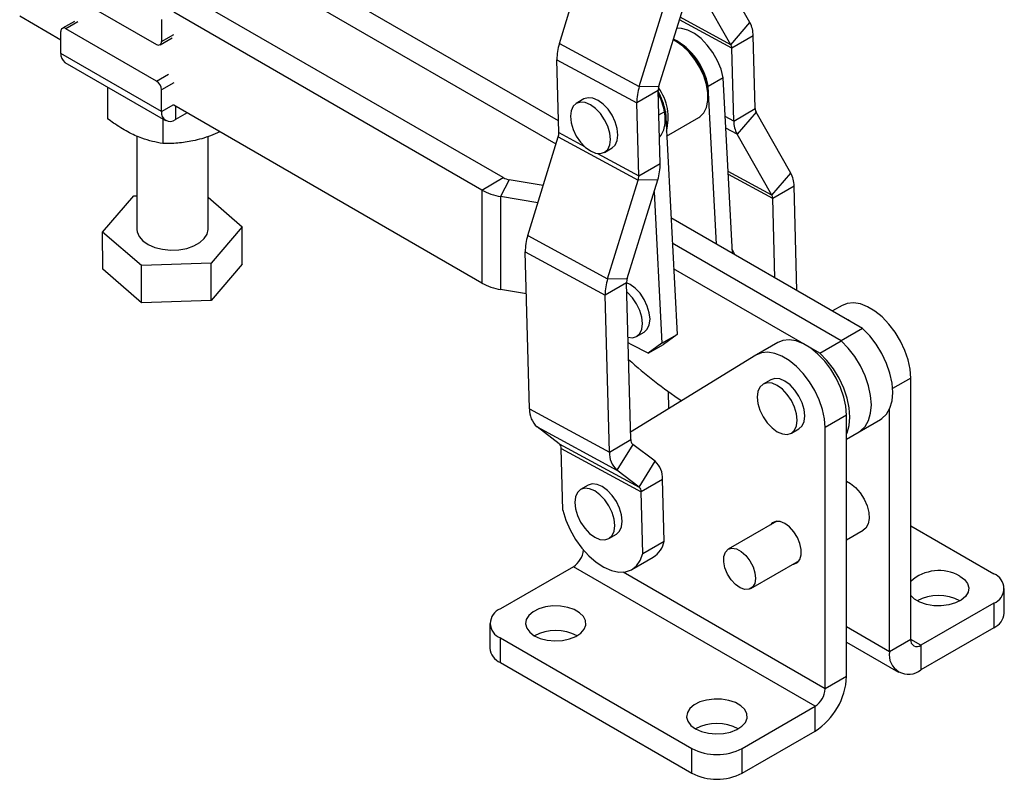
# Model space of a CAD drawing. Extents: x 45 to 424, y 16 to 322.
# Tile 15 of 16: x 322 to 424, y 163 to 242. Entities that reach past the tile are written whole.
import ezdxf

# ---------------------------------------------------------------- set-up
doc = ezdxf.new("R2010")
doc.units = 0
doc.header["$LTSCALE"] = 1.111111
doc.layers.get('0').update_dxf_attribs({"linetype": 'CONTINUOUS'})

msp = doc.modelspace()

# ---------------------------------------------------------------- linework, layer by layer
at = {"color": 7, "linetype": 'CONTINUOUS'}
for p, q in [((377.936299, 239.147237), (381.024969, 249.133307)), ((377.852769, 231.084682), (348.036017, 248.295461)), ((377.58654, 228.668334), (345.80994, 247.010374)), ((397.758457, 241.298732), (394.442216, 247.101918)), ((386.247184, 234.653416), (389.420416, 244.912889)), ((388.284537, 234.682531), (391.457769, 244.942002)), ((395.782091, 239.010776), (392.160768, 245.347835)), ((326.613452, 244.484302), (336.041542, 239.042235)), ((372.100376, 225.183234), (340.048329, 243.684267)), ((326.089943, 239.493764), (321.807191, 241.965847)), ((369.874299, 223.898147), (337.822252, 242.39918)), ((327.500418, 241.436015), (326.24334, 240.710319)), ((336.041741, 235.231596), (326.613651, 240.673664)), ((336.565177, 241.612997), (336.565294, 239.34476)), ((395.782091, 239.010776), (397.758457, 241.298732)), ((326.090015, 238.102902), (326.089898, 240.371138)), ((336.411852, 239.00558), (337.668931, 239.731276)), ((398.096301, 239.94191), (395.870224, 238.656823)), ((398.301072, 232.357536), (398.096301, 239.94191)), ((377.936299, 239.147237), (386.247184, 234.653416)), ((390.075985, 239.344412), (389.775274, 239.502278)), ((390.233635, 239.253375), (390.076525, 239.3441)), ((396.074995, 231.07245), (395.870224, 238.656823)), ((336.565673, 232.056159), (326.090015, 238.102902)), ((326.512075, 237.170201), (336.987729, 231.123461)), ((377.680967, 237.447981), (385.991852, 232.95416)), ((377.885738, 229.863608), (377.680967, 237.447981)), ((394.983001, 235.571154), (393.411653, 234.664034)), ((395.942484, 217.317058), (394.983001, 235.571154)), ((330.95223, 234.607262), (330.952402, 231.310755)), ((386.247184, 234.653416), (388.284537, 234.682531)), ((394.272797, 218.280832), (393.411653, 234.664034)), ((336.565673, 232.056159), (336.565556, 234.324395)), ((388.217929, 234.239247), (385.991852, 232.95416)), ((388.422699, 226.654874), (388.217929, 234.239247)), ((393.402005, 233.583575), (393.402006, 233.764999)), ((369.874801, 214.220337), (337.822755, 232.721368)), ((380.48503, 233.36142), (379.699356, 232.90786)), ((386.196623, 225.369787), (385.991852, 232.95416)), ((339.211171, 231.919949), (338.006161, 231.224312)), ((388.286344, 231.705256), (388.959499, 232.09386)), ((388.959499, 232.09386), (390.179975, 208.874374)), ((396.074995, 231.07245), (398.301072, 232.357536)), ((398.389204, 232.003583), (396.412839, 229.715627)), ((402.010527, 225.666526), (398.389204, 232.003583)), ((336.683391, 231.29913), (336.683524, 228.728623)), ((389.095502, 229.506405), (392.427645, 231.43001)), ((333.98858, 229.514901), (333.989087, 219.790713)), ((341.396494, 219.791098), (341.39599, 229.464913)), ((374.645897, 219.160853), (377.819129, 229.420324)), ((377.819129, 229.420324), (386.130014, 224.926503)), ((400.034161, 223.378569), (396.412839, 229.715627)), ((382.638932, 227.815815), (383.424606, 228.269375)), ((386.196623, 225.369787), (388.422699, 226.654874)), ((400.034161, 223.378569), (402.010527, 225.666526)), ((369.874299, 223.898147), (372.100376, 225.183234)), ((372.725402, 224.968298), (371.827508, 223.226471)), ((376.254657, 224.362182), (372.725402, 224.968298)), ((382.956782, 214.667033), (386.130014, 224.926503)), ((384.994135, 214.696147), (388.167367, 224.955618)), ((388.167367, 224.955618), (386.130014, 224.926503)), ((402.348371, 224.309702), (400.122294, 223.024616)), ((402.641567, 213.450223), (402.348371, 224.309702)), ((330.436766, 219.52743), (333.669873, 223.286553)), ((333.669873, 223.286553), (333.988906, 223.298138)), ((369.874299, 223.898147), (369.874801, 214.220337)), ((387.781286, 223.707367), (388.608627, 207.967254)), ((341.396319, 223.141264), (344.948814, 220.054383)), ((375.697798, 222.561786), (371.827508, 223.226471)), ((371.827508, 223.226471), (371.828012, 213.54866)), ((400.345003, 214.775842), (400.122294, 223.024616)), ((409.465263, 209.511461), (389.542015, 221.011526)), ((330.436969, 215.656304), (330.436766, 219.52743)), ((334.459684, 216.031782), (330.436766, 219.52743)), ((344.948814, 220.054383), (341.715708, 216.295258)), ((344.949013, 216.18326), (344.948814, 220.054383)), ((374.645897, 219.160853), (382.956782, 214.667033)), ((407.239186, 208.226374), (389.681329, 218.361093)), ((374.390565, 217.461596), (382.70145, 212.967776)), ((374.831016, 201.148033), (374.390565, 217.461596)), ((341.715708, 216.295258), (334.459684, 216.031782)), ((341.715911, 212.424132), (341.715708, 216.295258)), ((344.949013, 216.18326), (341.715911, 212.424132)), ((334.459886, 212.160656), (330.436969, 215.656304)), ((334.459886, 212.160656), (334.459684, 216.031782)), ((405.013109, 206.941287), (389.820643, 215.710658)), ((384.927526, 214.252863), (382.70145, 212.967776)), ((382.956782, 214.667033), (384.994135, 214.696147)), ((385.367977, 197.9393), (384.927526, 214.252863)), ((374.50864, 213.088288), (371.828012, 213.54866)), ((341.715911, 212.424132), (334.459886, 212.160656)), ((383.1419, 196.654213), (382.70145, 212.967776)), ((407.334472, 211.89758), (406.333016, 211.319451)), ((408.216536, 210.232249), (407.925198, 210.400415)), ((385.968147, 208.676798), (386.753821, 209.130358)), ((409.465263, 209.511461), (407.239186, 208.226374)), ((385.488553, 207.785418), (385.096055, 208.010855)), ((388.608627, 207.967254), (387.187521, 206.927433)), ((388.608627, 207.967254), (390.179975, 208.874374)), ((390.179975, 208.874374), (388.758869, 207.834553)), ((400.651175, 208.039394), (398.425098, 206.754307)), ((405.013109, 206.941287), (407.239186, 208.226374)), ((387.187521, 206.927433), (385.488553, 207.785418)), ((387.187521, 206.927433), (388.758869, 207.834553)), ((398.377905, 206.72618), (385.347099, 198.712595)), ((399.918033, 204.168188), (399.132359, 203.714629)), ((414.487458, 177.173688), (414.487458, 204.346451)), ((389.331308, 201.162774), (389.283579, 202.930584)), ((374.831016, 201.148033), (383.1419, 196.654213)), ((412.261381, 175.888601), (412.261381, 201.089441)), ((407.804161, 200.488265), (405.578083, 199.203178)), ((407.804161, 173.315503), (407.804161, 200.488265)), ((409.103446, 198.746941), (411.329523, 200.032028)), ((375.61812, 199.268557), (383.929005, 194.774737)), ((377.928912, 197.506754), (375.61812, 199.268557)), ((402.071936, 198.622582), (402.85761, 199.076142)), ((405.578083, 172.030416), (405.578083, 199.203178)), ((407.804161, 197.996879), (409.103446, 198.746941)), ((383.1419, 196.654213), (385.367977, 197.9393)), ((377.928912, 197.506754), (386.239797, 193.012934)), ((378.134244, 197.016456), (386.445128, 192.522636)), ((378.307429, 190.601969), (378.134244, 197.016456)), ((385.573309, 197.449001), (383.929005, 194.774737)), ((387.884101, 195.687199), (385.573309, 197.449001)), ((386.239797, 193.012934), (387.884101, 195.687199)), ((386.239797, 193.012934), (383.929005, 194.774737)), ((388.671205, 193.807723), (386.445128, 192.522636)), ((388.84439, 187.393235), (388.671205, 193.807723)), ((380.930907, 193.204009), (380.145232, 192.750449)), ((386.618314, 186.108148), (386.445128, 192.522636)), ((400.545221, 189.456043), (395.500478, 186.543774)), ((407.804161, 187.536413), (409.538374, 188.537552)), ((414.487458, 188.963128), (423.127341, 183.975429)), ((383.084808, 187.658402), (383.870483, 188.111962)), ((386.618314, 186.108148), (388.84439, 187.393235)), ((385.480988, 184.444286), (387.707065, 185.729372)), ((397.852139, 182.470137), (402.896883, 185.382405)), ((379.388944, 184.729901), (371.796626, 180.346949)), ((404.530518, 170.215979), (379.388944, 184.729901)), ((424.21213, 179.892971), (424.21213, 182.463563)), ((423.127341, 180.951696), (415.535023, 176.568745)), ((423.127341, 180.951696), (423.127341, 178.381104)), ((370.711836, 178.835083), (370.711836, 176.264491)), ((423.127341, 178.381104), (415.535023, 173.998152)), ((371.796626, 177.323216), (391.700374, 165.833027)), ((371.796626, 174.752624), (371.796626, 177.323216)), ((414.487458, 177.173688), (412.261381, 175.888601)), ((407.80416, 176.895676), (413.220397, 173.768949)), ((415.535023, 176.568745), (415.535023, 173.998152)), ((371.796626, 174.752624), (391.700374, 163.262435)), ((407.804161, 173.315503), (405.578083, 172.030416)), ((396.938201, 165.833027), (404.530518, 170.215979)), ((404.530518, 167.645387), (404.530518, 170.215979)), ((396.938201, 163.262435), (404.530518, 167.645387)), ((391.700374, 163.262435), (391.700374, 165.833027)), ((396.938201, 163.262435), (396.938201, 165.833027))]:
    msp.add_line(p, q, dxfattribs=at)
at = {"color": 8, "linetype": 'CONTINUOUS'}
for p, q in [((395.782091, 239.010776), (390.50569, 241.863805)), ((327.870729, 241.39936), (326.613651, 240.673664)), ((395.870224, 238.656823), (390.424526, 241.601393)), ((336.565294, 239.34476), (337.822373, 240.070456)), ((336.041741, 235.231596), (337.298819, 235.957292)), ((337.822634, 235.050091), (336.565556, 234.324395)), ((336.565673, 232.056159), (337.822751, 232.781855)), ((338.006087, 232.615546), (338.006161, 231.224312)), ((396.074995, 231.07245), (395.194438, 231.548581)), ((377.885738, 229.863608), (380.562027, 228.416499)), ((396.412839, 229.715627), (395.257959, 230.340088)), ((381.900851, 227.692577), (386.196623, 225.369787)), ((400.034161, 223.378569), (395.494861, 225.833037)), ((400.122294, 223.024616), (395.511433, 225.517778)), ((414.487458, 204.346451), (412.595234, 203.254093)), ((405.578083, 172.030416), (384.55701, 184.165623)), ((412.261381, 175.888601), (407.804161, 178.4617)), ((415.535023, 176.568745), (414.487458, 177.173491))]:
    msp.add_line(p, q, dxfattribs=at)
at = {"color": 7, "linetype": 'CONTINUOUS', "flags": 128}
for points in [[(394.983001, 235.571154), (394.747574, 236.457788), (394.380856, 237.346371), (393.899205, 238.197264), (393.324109, 238.972509), (392.681222, 239.637521), (391.999224, 240.162634), (391.308537, 240.524424), (390.639974, 240.706752), (390.151511, 240.718702)], [(392.427645, 231.43001), (392.5477, 231.506783), (392.956403, 231.920434), (393.239218, 232.490689), (393.383785, 233.192626), (393.383785, 233.995564), (393.239218, 234.864413), (392.956403, 235.7612), (392.5477, 236.64673), (392.030971, 237.482301), (391.428799, 238.231398), (390.767503, 238.861279), (390.075985, 239.344412)], [(383.424606, 228.269375), (383.424726, 228.269443), (383.755079, 228.57589), (383.962749, 229.034955), (384.033581, 229.615352), (383.962749, 230.277533), (383.755079, 230.976368), (383.424726, 231.664233), (382.9942, 232.29425), (382.492842, 232.823486), (381.954818, 233.215875), (381.416795, 233.444675), (380.915437, 233.494294), (380.48503, 233.36142)], [(388.348654, 229.397382), (388.525301, 229.610258), (388.794755, 230.153572), (388.932492, 230.822344), (388.932492, 231.58735), (388.794755, 232.41515), (388.525301, 233.269569), (388.225993, 233.940537)], [(381.169144, 227.961358), (381.707167, 227.732558), (382.208525, 227.682939), (382.639051, 227.815883), (382.969405, 228.12233), (383.177074, 228.581395), (383.247907, 229.161792), (383.177074, 229.823973), (382.969405, 230.522808), (382.639051, 231.210673), (382.208525, 231.84069), (381.707167, 232.369926), (381.169144, 232.762315), (380.63112, 232.991115), (380.129762, 233.040734), (379.699236, 232.907792), (379.368882, 232.601346), (379.161213, 232.14228), (379.090381, 231.561881), (379.161213, 230.899702), (379.368882, 230.200867), (379.699236, 229.513002), (380.129762, 228.882983), (380.63112, 228.353747), (381.169144, 227.961358)], [(333.989087, 219.790713), (334.016137, 219.532843), (334.218292, 219.050352), (334.607752, 218.607787), (335.16353, 218.229004), (335.85566, 217.934421), (336.646831, 217.739925), (337.494389, 217.655995), (338.352643, 217.687159), (339.175327, 217.831736), (339.918084, 218.081935), (340.540876, 218.424262), (341.010127, 218.840266), (341.300538, 219.30752), (341.396494, 219.791098)], [(396.177385, 217.181469), (396.152333, 217.247878), (395.920175, 217.741485)], [(386.753821, 209.130358), (386.753941, 209.130427), (387.084295, 209.436873), (387.291964, 209.895938), (387.362797, 210.476337), (387.291964, 211.138517), (387.084295, 211.837352), (386.753941, 212.525217), (386.323415, 213.155235), (385.822057, 213.684471), (385.284033, 214.07686), (384.927684, 214.247043)], [(385.080626, 208.582298), (385.53774, 208.543923), (385.968267, 208.676867), (386.29862, 208.983313), (386.50629, 209.442378), (386.577122, 210.022777), (386.50629, 210.684957), (386.29862, 211.383792), (385.968267, 212.071656), (385.53774, 212.701675), (385.036382, 213.230911), (384.953183, 213.302574)], [(414.487458, 204.346451), (414.41789, 205.26467), (414.211496, 206.232723), (413.875127, 207.218465), (413.419956, 208.189162), (412.861093, 209.112587), (412.217099, 209.958074), (411.509354, 210.697551), (410.761359, 211.306464), (409.997952, 211.764594), (409.244482, 212.056726), (408.525966, 212.173165), (407.866262, 212.110042), (407.28728, 211.869452)], [(411.329523, 200.032028), (411.480257, 200.127991), (411.961047, 200.590795), (412.316519, 201.214969), (412.534693, 201.97947), (412.60821, 202.858533), (412.534597, 203.822522), (412.316331, 204.838946), (411.960772, 205.87354), (411.479906, 206.891429), (410.889938, 207.858305), (410.210759, 208.741574), (409.465263, 209.511461)], [(407.804161, 200.488265), (407.734593, 201.406485), (407.528198, 202.374537), (407.191829, 203.360279), (406.736659, 204.330976), (406.177796, 205.254401), (405.533801, 206.099888), (404.826056, 206.839366), (404.078061, 207.448279), (403.314655, 207.906408), (402.561184, 208.198541), (401.842668, 208.31498), (401.182965, 208.251857), (400.603982, 208.011267)], [(409.103446, 198.746941), (409.25418, 198.842904), (409.73497, 199.305708), (410.090442, 199.929882), (410.308616, 200.694383), (410.382133, 201.573446), (410.30852, 202.537436), (410.090254, 203.553859), (409.734695, 204.588453), (409.253829, 205.606342), (408.663861, 206.573218), (407.984682, 207.456487), (407.239186, 208.226374)], [(409.103446, 198.746941), (409.25418, 198.842904), (409.73497, 199.305708), (410.090442, 199.929882), (410.308616, 200.694383), (410.382133, 201.573446), (410.30852, 202.537436), (410.090254, 203.553859), (409.734695, 204.588453), (409.253829, 205.606342), (408.663861, 206.573218), (407.984682, 207.456487), (407.239186, 208.226374)], [(405.578083, 199.203178), (405.508516, 200.121398), (405.302121, 201.08945), (404.965752, 202.075192), (404.510582, 203.045889), (403.951719, 203.969314), (403.307724, 204.814801), (402.599979, 205.554279), (401.851984, 206.163192), (401.088578, 206.621321), (400.335107, 206.913454), (399.616591, 207.029893), (398.956888, 206.96677), (398.377905, 206.72618)], [(407.804161, 198.508462), (407.864365, 198.644795), (408.082539, 199.409296), (408.156056, 200.28836), (408.082443, 201.252349), (407.864177, 202.268772), (407.508618, 203.303366), (407.027752, 204.321255), (406.437784, 205.288131), (405.758605, 206.1714), (405.013109, 206.941287)], [(400.602147, 198.768127), (401.140171, 198.539327), (401.641529, 198.489708), (402.072055, 198.622651), (402.402408, 198.929097), (402.610077, 199.388163), (402.680909, 199.968562), (402.610077, 200.630742), (402.402408, 201.329576), (402.072055, 202.017441), (401.641529, 202.647459), (401.140171, 203.176695), (400.602147, 203.569084), (400.064124, 203.797884), (399.562766, 203.847503), (399.13224, 203.71456), (398.801885, 203.408114), (398.594216, 202.949049), (398.523384, 202.36865), (398.594216, 201.70647), (398.801885, 201.007635), (399.13224, 200.31977), (399.562766, 199.689752), (400.064124, 199.160515), (400.602147, 198.768127)], [(402.85761, 199.076142), (402.857729, 199.076211), (403.188082, 199.382657), (403.395751, 199.841722), (403.466583, 200.422122), (403.395751, 201.084301), (403.188082, 201.783136), (402.857729, 202.471001), (402.427203, 203.101018), (401.925844, 203.630255), (401.38782, 204.022644), (400.849798, 204.251443), (400.34844, 204.301062), (399.918033, 204.168188)], [(407.80416, 193.617205), (408.208182, 193.398048), (408.740236, 192.967569), (409.226515, 192.408699), (409.633885, 191.759524), (409.934582, 191.064284), (410.108114, 190.37036), (410.142656, 189.725039), (410.035853, 189.1723), (409.794984, 188.749812), (409.538374, 188.537552)], [(381.615021, 187.803947), (382.153044, 187.575147), (382.654402, 187.525527), (383.084928, 187.65847), (383.415282, 187.964917), (383.622951, 188.423982), (383.693783, 189.004381), (383.622951, 189.666562), (383.415282, 190.365395), (383.084928, 191.05326), (382.654402, 191.683279), (382.153044, 192.212515), (381.615021, 192.604904), (381.076997, 192.833703), (380.575639, 192.883323), (380.145113, 192.750379), (379.814759, 192.443933), (379.60709, 191.984869), (379.536257, 191.404469), (379.60709, 190.74229), (379.814759, 190.043455), (380.145113, 189.35559), (380.575639, 188.725571), (381.076997, 188.196335), (381.615021, 187.803947)], [(383.870483, 188.111962), (383.870602, 188.112031), (384.200956, 188.418477), (384.408625, 188.877542), (384.479457, 189.457941), (384.408625, 190.120122), (384.200956, 190.818955), (383.870602, 191.50682), (383.440076, 192.136839), (382.938718, 192.666075), (382.400695, 193.058464), (381.862671, 193.287263), (381.361313, 193.336883), (380.930907, 193.204009)], [(378.307429, 190.601969), (378.61848, 189.573748), (379.059365, 188.551095), (379.615048, 187.568886), (380.266579, 186.660617), (380.991739, 185.857262), (381.765797, 185.186222), (382.562354, 184.670377), (383.354247, 184.327322), (384.114468, 184.168756), (384.817092, 184.200085), (385.438157, 184.420243), (385.956482, 184.82172), (386.354391, 185.390824), (386.618314, 186.108148)], [(402.23042, 184.997664), (402.32231, 185.008252), (402.694121, 185.165648), (402.960105, 185.49003), (403.098711, 185.955118), (403.098711, 186.523236), (402.960105, 187.148357), (402.694121, 187.779837), (402.32231, 188.366517), (401.87479, 188.860869), (401.38782, 189.222842), (400.900851, 189.423112), (400.453333, 189.445454), (400.08152, 189.28806), (399.878758, 189.071301)], [(396.354734, 186.576735), (396.84995, 186.316601), (397.329737, 185.895672), (397.751465, 185.351349), (398.07766, 184.731998), (398.279339, 184.092652), (398.33858, 183.490119), (398.250123, 182.977935), (398.021825, 182.601611), (397.673973, 182.394586), (397.237472, 182.375254), (396.751111, 182.545334), (396.258103, 182.889712), (395.802255, 183.377788), (395.424069, 183.966197), (395.157151, 184.602654), (395.025218, 185.230608), (395.03999, 185.794262), (395.200156, 186.243534), (395.491487, 186.538502), (395.888092, 186.652959), (396.354734, 186.576735)], [(419.591806, 183.74865), (420.075473, 183.388689), (420.388876, 182.970598), (420.512324, 182.520649), (420.43806, 182.067113), (420.170751, 181.638487), (419.727191, 181.261703), (419.135251, 180.960438), (418.432127, 180.753618), (417.661997, 180.654241), (416.87325, 180.668552), (416.115449, 180.795648), (415.436208, 181.027545), (414.878206, 181.349674), (414.487458, 181.727349)], [(375.332161, 177.549996), (375.955699, 177.270781), (376.679932, 177.089857), (377.459351, 177.018592), (378.244984, 177.061464), (378.987466, 177.215778), (379.640145, 177.47184), (380.162009, 177.813559), (380.520269, 178.219465), (380.692413, 178.664051), (380.667626, 179.119385), (380.447464, 179.556854), (380.045762, 179.948972), (379.487759, 180.2711), (378.808517, 180.502998), (378.050716, 180.630095), (377.26197, 180.644404), (376.49184, 180.545027), (375.788715, 180.338208), (375.196776, 180.036943), (374.753216, 179.660159), (374.485906, 179.231533), (374.411642, 178.777997), (374.53509, 178.328048), (374.848493, 177.909957), (375.332161, 177.549996)], [(392.09321, 167.874048), (392.716748, 167.594833), (393.440981, 167.41391), (394.2204, 167.342644), (395.006033, 167.385516), (395.748516, 167.53983), (396.401195, 167.795892), (396.923058, 168.137612), (397.281319, 168.543516), (397.453463, 168.988103), (397.428675, 169.443437), (397.208513, 169.880906), (396.806812, 170.273024), (396.248809, 170.595152), (395.569566, 170.82705), (394.811765, 170.954147), (394.02302, 170.968456), (393.25289, 170.869079), (392.549764, 170.66226), (391.957826, 170.360994), (391.514266, 169.984211), (391.246955, 169.555585), (391.172691, 169.102049), (391.296139, 168.6521), (391.609542, 168.234009), (392.09321, 167.874048)]]:
    msp.add_lwpolyline(points, dxfattribs=at)
at = {"color": 7, "linetype": 'CONTINUOUS'}
for centre, radius, start, end in [((326.409208, 240.422968), 0.323489, 50.80264846, 189.21979425), ((395.201366, 239.941554), 2.894935, 0.00703781, 27.95715899), ((336.245984, 239.292931), 0.323489, 230.80282728, 9.21956922), ((383.010701, 237.515939), 5.330168, 162.17866093, 180.73052594), ((386.66236, 233.504603), 6.848156, 9.74745122, 62.70697838), ((386.540271, 233.46249), 6.8684, 2.52432799, 57.47566452), ((395.115025, 238.65673), 0.755199, 0.00704866, 27.95720176), ((327.088961, 237.993094), 1.004963, 173.7270249, 234.9677687), ((335.42835, 234.272601), 1.138384, 2.60773569, 57.39629281), ((391.321559, 233.022122), 5.33014, 162.178612, 180.73057487), ((389.608272, 234.256979), 1.390456, 162.17855355, 180.73070583), ((383.862407, 231.409479), 5.391048, 344.9675231, 35.55541454), ((381.757964, 230.643777), 7.346077, 11.38469996, 28.38724705), ((337.443864, 231.913748), 0.889663, 170.78886353, 309.20038121), ((399.056289, 232.357633), 0.755217, 180.0073317, 207.95679139), ((398.969922, 231.072804), 2.894927, 180.00701037, 207.95720861), ((376.495363, 229.845881), 1.390488, 342.17874137, 0.73046775), ((383.09298, 226.586914), 5.330152, 342.17862466, 0.73054752), ((384.806237, 225.352063), 1.390499, 342.17877363, 0.73035173), ((399.453435, 224.309348), 2.894936, 0.00702047, 27.95715402), ((373.022541, 226.848615), 1.903649, 241.02554277, 261.02004427), ((372.756073, 229.102473), 5.948918, 241.02552579, 261.01999605), ((399.367104, 223.024524), 0.755191, 0.00697172, 27.95744879), ((379.720301, 217.529555), 5.330169, 162.17866224, 180.73053578), ((372.756568, 219.424635), 5.94889, 241.02546191, 261.02003953), ((388.031182, 213.035736), 5.330166, 162.17865628, 180.73054175), ((386.317909, 214.270588), 1.390495, 162.17875243, 180.73039433), ((415.553201, 239.695109), 45.182597, 227.69671093, 236.57817359), ((377.205293, 201.037802), 2.376835, 177.34181336, 228.10501566), ((385.987356, 197.910544), 0.620046, 177.34191712, 228.10493005), ((377.514865, 197.045211), 0.620046, 357.3419193, 48.1049428), ((385.516179, 196.543982), 2.376837, 177.34183458, 228.10499864), ((386.296923, 193.917953), 2.376839, 357.34184744, 48.10493517), ((385.825749, 192.551391), 0.620047, 357.34193428, 48.10491288), ((378.147171, 186.660799), 2.295728, 302.74531507, 354.93596438), ((386.351629, 187.876513), 2.539176, 302.26318263, 349.02804798), ((417.419153, 179.94479), 4.380613, 60.26626223, 132.00866313), ((422.553537, 182.463563), 1.617093, 290.78341484, 69.21658516), ((417.365712, 176.940136), 4.787011, 62.28797641, 117.70665953), ((372.37043, 178.835083), 1.617093, 110.7834196, 249.21659889), ((422.358584, 180.077809), 1.862739, 294.37470911, 354.30521082), ((377.558237, 173.318117), 4.7813, 62.25714531, 117.74284744), ((415.126087, 177.070092), 0.646976, 170.78592876, 309.20327328), ((372.56538, 176.449329), 1.862737, 185.69479213, 245.62536413), ((414.257096, 175.564865), 2.021802, 170.78597417, 309.2032445), ((400.696675, 173.638934), 7.114841, 302.60549622, 357.3945135), ((403.30369, 172.133913), 2.276747, 302.60548182, 357.39453344), ((394.319287, 163.642177), 4.781293, 62.25710377, 117.74289623), ((394.319287, 170.887511), 5.692672, 242.60966834, 297.39033166), ((394.319287, 168.316919), 5.692672, 242.60966834, 297.39033166)]:
    msp.add_arc(centre, radius, start, end, dxfattribs=at)
for points, knots in [([(336.683524, 228.728623), (335.966253, 228.870488), (334.773948, 229.106308), (333.040159, 229.906948), (331.850506, 230.650615), (331.16038, 231.157883), (330.952402, 231.310755)], [0, 0, 0, 0, 0.379384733, 0.630643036, 0.8886895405, 1, 1, 1, 1]), ([(342.616026, 229.954604), (342.298045, 229.810849), (341.381436, 229.396461), (339.90274, 228.985301), (338.22872, 228.73376), (337.201726, 228.730346), (336.683524, 228.728623)], [0, 0, 0, 0, 0.1633697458, 0.470928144, 0.7330399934, 1, 1, 1, 1])]:
    msp.add_open_spline(points, degree=3, knots=knots, dxfattribs=at)

doc.saveas('drawing.dxf')
